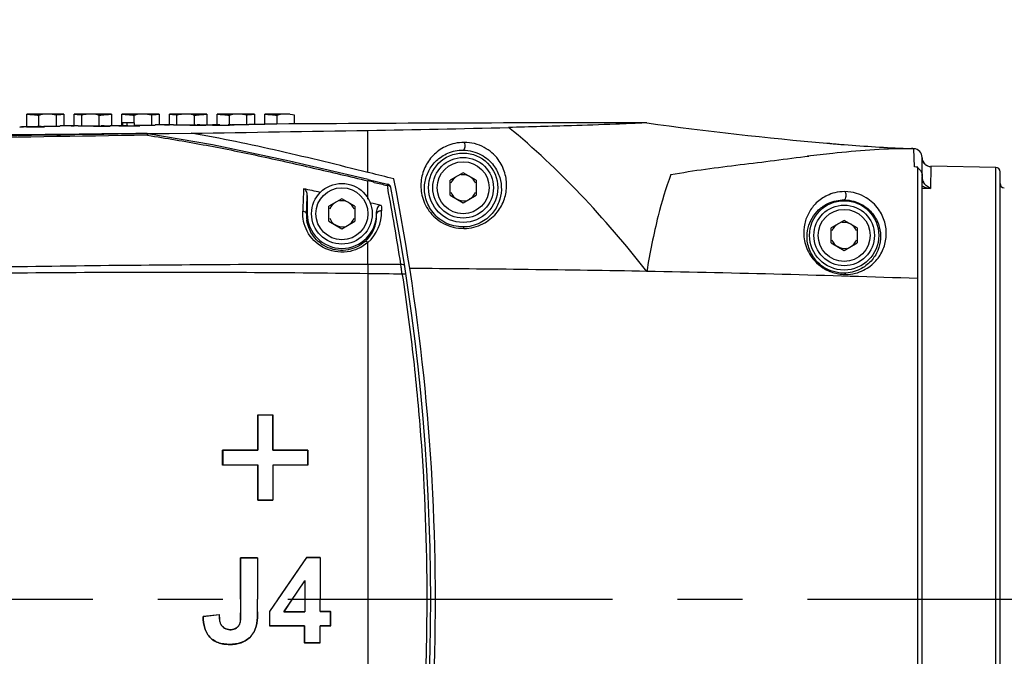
# Model space of a CAD drawing. Header units: millimetres. Extents: x 5828 to 6704, y 123 to 421.
# Tile 136 of 145: x 6567.92 to 6573.6, y 357.44 to 361.11. Entities that reach past the tile are written whole.
import ezdxf

# ---------------------------------------------------------------- set-up
doc = ezdxf.new("R2010")
doc.units = ezdxf.units.MM
doc.linetypes.add('CENTER', pattern=[0.6, 0.375, -0.075, 0.075, -0.075])
for name, color, linetype in [('中心线', 7, 'Continuous'), ('外形图', 7, 'Continuous'), ('尺寸标注', 7, 'Continuous'), ('运动范围', 7, 'Continuous')]:
    doc.layers.add(name, color=color, linetype=linetype)
doc.styles.add('微软雅黑', font='msyh.ttc', dxfattribs={"height": 1.5})
doc.dimstyles.new('尺寸标注_1_20比例', dxfattribs={"dimtxt": 1.5, "dimasz": 1.25, "dimexe": 0.5, "dimexo": 0.4, "dimgap": 0.5, "dimtad": 1, "dimdec": 1, "dimlfac": 20, "dimdsep": 46, "dimtxsty": '微软雅黑', "dimcen": 0.09, "dimadec": 0, "dimazin": 0, "dimtp": 0.01, "dimtm": 0.01, "dimtfac": 1, "dimtdec": 1, "dimtofl": 0, "dimtmove": 0, "dimatfit": 3, "dimfxl": 1, "dimtolj": 1, "dimarcsym": 0})

# ---------------------------------------------------------------- blocks, each defined once
blk = doc.blocks.new('*D1121')
at = {"layer": 'Defpoints', "color": 0}
for p in [(6578.1257, 376.8637), (6520.5215, 313.0187), (6575.7198, 313.0187)]:
    blk.add_point(p, dxfattribs=at)
at = {"layer": '尺寸标注', "color": 0, "lineweight": -2}
for p, q in [((6577.7257, 376.8637), (6520.0215, 376.8637)), ((6520.5215, 375.6137), (6520.5215, 314.2687)), ((6575.3198, 313.0187), (6520.0215, 313.0187))]:
    blk.add_line(p, q, dxfattribs=at)
at = {"layer": '尺寸标注', "color": 0}
for points in [[(6520.7298, 375.6137), (6520.3132, 375.6137), (6520.5215, 376.8637)], [(6520.3132, 314.2687), (6520.7298, 314.2687), (6520.5215, 313.0187)]]:
    blk.add_solid(points, dxfattribs=at)
at = {"layer": '尺寸标注', "color": 0, "insert": (6519.2425, 344.9412), "char_height": 1.5, "attachment_point": 5, "rotation": 90, "style": '微软雅黑'}
blk.add_mtext('\\A1;1276.9', dxfattribs=at)
blk = doc.blocks.new('*D1122')
at = {"layer": 'Defpoints', "color": 0}
for p in [(6578.1257, 376.8637), (6512.573, 295.837), (6562.039, 295.837)]:
    blk.add_point(p, dxfattribs=at)
at = {"layer": '尺寸标注', "color": 0, "lineweight": -2}
for p, q in [((6577.7257, 376.8637), (6512.073, 376.8637)), ((6512.573, 375.6137), (6512.573, 297.087)), ((6561.639, 295.837), (6512.073, 295.837))]:
    blk.add_line(p, q, dxfattribs=at)
at = {"layer": '尺寸标注', "color": 0}
for points in [[(6512.7814, 375.6137), (6512.3647, 375.6137), (6512.573, 376.8637)], [(6512.3647, 297.087), (6512.7814, 297.087), (6512.573, 295.837)]]:
    blk.add_solid(points, dxfattribs=at)
at = {"layer": '尺寸标注', "color": 0, "insert": (6511.2935, 337.1476), "char_height": 1.5, "attachment_point": 5, "rotation": 90, "style": '微软雅黑'}
blk.add_mtext('\\A1;1620.5', dxfattribs=at)

msp = doc.modelspace()

# ---------------------------------------------------------------- linework, layer by layer
at = {"layer": '中心线', "linetype": 'CENTER', "ltscale": 5}
msp.add_line((6551.4631, 357.7687), (6583.6525, 357.7687), dxfattribs=at)
at = {"layer": '外形图', "color": 7, "linetype": 'Continuous'}
for p, q in [((6568.1707, 360.5687), (6567.9557, 360.5687)), ((6567.9557, 360.4967), (6567.9557, 360.5684)), ((6568.0268, 360.4977), (6568.0268, 360.5615)), ((6568.1278, 360.5001), (6568.1278, 360.5615)), ((6568.1707, 360.5684), (6568.1707, 360.5008)), ((6568.4457, 360.5687), (6568.2307, 360.5687)), ((6568.2307, 360.5014), (6568.2307, 360.5684)), ((6568.2736, 360.5012), (6568.2736, 360.5615)), ((6568.3747, 360.5014), (6568.3747, 360.5615)), ((6568.4457, 360.5684), (6568.4457, 360.502)), ((6568.7207, 360.5687), (6568.5057, 360.5687)), ((6568.5057, 360.5012), (6568.5057, 360.5684)), ((6568.5768, 360.5187), (6568.5768, 360.5615)), ((6568.6778, 360.5055), (6568.6778, 360.5615)), ((6568.7207, 360.5684), (6568.7207, 360.5062)), ((6568.9957, 360.5687), (6568.7807, 360.5687)), ((6568.7807, 360.5067), (6568.7807, 360.5684)), ((6568.8236, 360.5065), (6568.8236, 360.5615)), ((6568.9247, 360.5064), (6568.9247, 360.5615)), ((6568.9957, 360.5684), (6568.9957, 360.5068)), ((6569.2707, 360.5687), (6569.0557, 360.5687)), ((6569.0557, 360.5052), (6569.0557, 360.5684)), ((6569.1268, 360.5071), (6569.1268, 360.5615)), ((6569.2278, 360.5099), (6569.2278, 360.5615)), ((6569.2707, 360.5684), (6569.2707, 360.5105)), ((6569.4757, 360.5687), (6569.3307, 360.5687)), ((6569.3307, 360.5109), (6569.3307, 360.5684)), ((6569.4018, 360.5113), (6569.4018, 360.5615)), ((6569.5028, 360.5118), (6569.5028, 360.5615)), ((6567.9154, 360.4939), (6567.9379, 360.4942)), ((6567.9548, 360.495), (6568.0188, 360.4957)), ((6568.0133, 360.4959), (6567.9603, 360.4952)), ((6568.0133, 360.4959), (6568.005, 360.4958)), ((6568.005, 360.4956), (6568.0188, 360.4957)), ((6568.0355, 360.4953), (6568.0589, 360.4956)), ((6568.0551, 360.4981), (6568.0593, 360.4982)), ((6568.2532, 360.5016), (6568.1482, 360.5005)), ((6568.2307, 360.5014), (6568.1787, 360.5008)), ((6568.2125, 360.5012), (6568.2308, 360.5014)), ((6568.2532, 360.5016), (6568.2307, 360.5014)), ((6568.3412, 360.5012), (6568.3444, 360.5012)), ((6568.3416, 360.4986), (6568.4055, 360.4993)), ((6568.3805, 360.4992), (6568.3416, 360.4988)), ((6568.3416, 360.4986), (6568.3735, 360.4991)), ((6568.3416, 360.4988), (6568.3416, 360.4986)), ((6568.3444, 360.5012), (6568.349, 360.5013)), ((6568.3735, 360.4991), (6568.4055, 360.4991)), ((6568.4024, 360.501), (6568.3857, 360.5008)), ((6568.4022, 360.5016), (6568.4065, 360.5016)), ((6568.4375, 360.4998), (6568.4025, 360.4995)), ((6568.4055, 360.4991), (6568.4375, 360.4996)), ((6568.4055, 360.4993), (6568.4375, 360.4996)), ((6568.4371, 360.5019), (6568.4453, 360.502)), ((6568.4375, 360.4996), (6568.4375, 360.4998)), ((6568.4453, 360.502), (6568.4751, 360.5022)), ((6568.4751, 360.5022), (6568.4877, 360.5024)), ((6568.5098, 360.5021), (6568.4876, 360.5018)), ((6568.5098, 360.5021), (6568.4876, 360.5018)), ((6568.4876, 360.5001), (6568.5435, 360.5006)), ((6568.4876, 360.5001), (6568.5098, 360.5003)), ((6568.5098, 360.5187), (6568.5098, 360.5012)), ((6568.5778, 360.5187), (6568.5098, 360.5187)), ((6568.5404, 360.5008), (6568.5098, 360.5005)), ((6568.5359, 360.5015), (6568.5359, 360.5187)), ((6568.5435, 360.5006), (6568.5585, 360.5008)), ((6568.5585, 360.5008), (6568.5712, 360.5009)), ((6568.5778, 360.5016), (6568.5778, 360.5187)), ((6568.5829, 360.5011), (6568.5883, 360.5012)), ((6568.5883, 360.5012), (6568.5921, 360.5012)), ((6568.8036, 360.5069), (6568.6982, 360.506)), ((6568.7506, 360.5064), (6568.7809, 360.5067)), ((6568.8944, 360.5063), (6568.8972, 360.5063)), ((6568.8972, 360.5063), (6568.9042, 360.5063)), ((6568.8975, 360.5038), (6568.9901, 360.5045)), ((6568.935, 360.5043), (6568.8975, 360.504)), ((6568.8975, 360.504), (6568.8975, 360.5038)), ((6568.9283, 360.5042), (6568.9592, 360.5042)), ((6568.9562, 360.5059), (6568.9401, 360.5058)), ((6568.9901, 360.5047), (6568.9562, 360.5045)), ((6568.9896, 360.5068), (6568.9953, 360.5068)), ((6568.9901, 360.5045), (6568.9901, 360.5047)), ((6568.9953, 360.5068), (6569.0251, 360.507)), ((6569.0251, 360.507), (6569.0286, 360.5071)), ((6569.154, 360.506), (6569.1422, 360.5061)), ((6569.1503, 360.5082), (6569.1551, 360.5083)), ((6569.2482, 360.5103), (6569.3306, 360.5109)), ((6569.309, 360.5107), (6569.3309, 360.5109)), ((6568.6513, 360.4541), (6568.9047, 360.4586)), ((6568.6513, 360.4564), (6568.9047, 360.4586)), ((6568.6513, 360.4553), (6568.6513, 360.4553)), ((6568.6538, 360.4464), (6568.6513, 360.4464)), ((6568.6538, 360.4462), (6568.6514, 360.4461)), ((6568.6551, 360.455), (6568.6538, 360.4462)), ((6573.0826, 360.2646), (6573.0778, 360.3687)), ((6573.0785, 360.3514), (6573.0778, 360.3687)), ((6572.4726, 360.3268), (6572.4635, 360.3279)), ((6573.126, 360.2131), (6573.1258, 360.3187)), ((6573.1007, 355.2755), (6573.1007, 360.2619)), ((6573.1759, 360.2659), (6573.1748, 360.1391)), ((6573.5512, 360.2613), (6573.1762, 360.2679)), ((6573.5512, 355.2762), (6573.5512, 360.2613)), ((6569.937, 360.2292), (6569.9257, 360.232)), ((6570.4757, 360.2303), (6570.4007, 360.187)), ((6570.5507, 360.187), (6570.4757, 360.2303)), ((6573.1259, 360.2131), (6573.1257, 360.205)), ((6573.1257, 355.2279), (6573.1257, 360.2093)), ((6573.1257, 360.205), (6573.1264, 360.196)), ((6573.5757, 355.3012), (6573.5757, 360.2363)), ((6569.9276, 360.1913), (6569.9257, 360.1833)), ((6569.9257, 360.0786), (6569.9257, 360.1833)), ((6569.9276, 360.1913), (6570.0392, 360.1648)), ((6569.9629, 360.1746), (6570, 360.1657)), ((6570.0373, 360.157), (6570.0392, 360.1648)), ((6570.0373, 360.157), (6570.0401, 360.1421)), ((6570.4007, 360.1004), (6570.4007, 360.187)), ((6570.5507, 360.187), (6570.5507, 360.1004)), ((6573.1331, 360.1764), (6573.1257, 360.1721)), ((6573.1748, 360.139), (6573.1257, 360.1399)), ((6569.5757, 360.0989), (6569.5757, 359.9937)), ((6570.4007, 360.1004), (6570.4757, 360.0571)), ((6570.4757, 360.0571), (6570.5507, 360.1004)), ((6569.7757, 360.0803), (6569.7007, 360.037)), ((6569.7007, 359.9504), (6569.7007, 360.037)), ((6569.8507, 360.037), (6569.7757, 360.0803)), ((6569.8507, 360.037), (6569.8507, 359.9504)), ((6569.5716, 359.9937), (6569.5757, 359.9937)), ((6569.9757, 360.0045), (6569.9762, 359.9937)), ((6569.9757, 359.9937), (6569.9757, 360.0045)), ((6569.9757, 359.9937), (6569.9762, 359.9937)), ((6569.7007, 359.9504), (6569.7757, 359.9071)), ((6569.7757, 359.9071), (6569.8507, 359.9504)), ((6572.6757, 359.9553), (6572.6007, 359.912)), ((6572.6007, 359.8254), (6572.6007, 359.912)), ((6572.7507, 359.912), (6572.6757, 359.9553)), ((6572.7507, 359.912), (6572.7507, 359.8254)), ((6569.9258, 359.7033), (6569.9258, 359.8278)), ((6572.6007, 359.8254), (6572.6757, 359.7821)), ((6572.6757, 359.7821), (6572.7507, 359.8254)), ((6569.9257, 359.6493), (6569.9257, 355.8882)), ((6570.1234, 359.6471), (6570.1242, 359.6419)), ((6570.1234, 359.6471), (6570.1241, 359.6418)), ((6569.2897, 358.6302), (6569.2897, 358.8326)), ((6569.2902, 358.8322), (6569.2897, 358.8326)), ((6569.2897, 358.8326), (6569.3765, 358.8326)), ((6569.2902, 358.8322), (6569.2902, 358.6297)), ((6569.3761, 358.8322), (6569.2902, 358.8322)), ((6569.3761, 358.8322), (6569.3765, 358.8326)), ((6569.3761, 358.6297), (6569.3761, 358.8322)), ((6569.3765, 358.8326), (6569.3765, 358.6302)), ((6569.0873, 358.5434), (6569.0873, 358.6302)), ((6569.0878, 358.6297), (6569.0873, 358.6302)), ((6569.0873, 358.6302), (6569.2897, 358.6302)), ((6569.0878, 358.6297), (6569.0878, 358.5439)), ((6569.2902, 358.6297), (6569.0878, 358.6297)), ((6569.2902, 358.6297), (6569.2897, 358.6302)), ((6569.3761, 358.6297), (6569.3765, 358.6302)), ((6569.5785, 358.6297), (6569.3761, 358.6297)), ((6569.3765, 358.6302), (6569.5789, 358.6302)), ((6569.5785, 358.6297), (6569.5789, 358.6302)), ((6569.5785, 358.5439), (6569.5785, 358.6297)), ((6569.5789, 358.6302), (6569.5789, 358.5434)), ((6569.0878, 358.5439), (6569.0873, 358.5434)), ((6569.2897, 358.5434), (6569.0873, 358.5434)), ((6569.0878, 358.5439), (6569.2902, 358.5439)), ((6569.2902, 358.5439), (6569.2897, 358.5434)), ((6569.2897, 358.341), (6569.2897, 358.5434)), ((6569.2902, 358.5439), (6569.2902, 358.3414)), ((6569.3765, 358.5434), (6569.3765, 358.341)), ((6569.5789, 358.5434), (6569.3765, 358.5434)), ((6569.2902, 358.3414), (6569.2897, 358.341)), ((6569.3765, 358.341), (6569.2897, 358.341)), ((6569.2902, 358.3414), (6569.3761, 358.3414)), ((6569.1901, 357.7687), (6569.1901, 358.0084)), ((6569.1906, 358.008), (6569.1901, 358.0084)), ((6569.1901, 358.0084), (6569.2891, 358.0084)), ((6569.1906, 358.008), (6569.1906, 357.6909)), ((6569.2886, 358.008), (6569.1906, 358.008)), ((6569.2891, 358.0084), (6569.2891, 357.7687)), ((6569.5708, 358.0105), (6569.3575, 357.6983)), ((6569.571, 358.0101), (6569.4062, 357.7687)), ((6569.571, 358.0101), (6569.5708, 358.0105)), ((6569.5708, 358.0105), (6569.6499, 358.0104)), ((6569.6495, 358.01), (6569.571, 358.0101)), ((6569.6499, 358.0104), (6569.6499, 357.7687)), ((6569.4409, 357.696), (6569.5612, 357.8749)), ((6569.5617, 357.8764), (6569.5617, 357.6956)), ((6569.1906, 357.7687), (6569.1901, 357.7687)), ((6569.1902, 357.7687), (6569.1901, 357.6909)), ((6569.2886, 357.6972), (6569.2886, 357.7687)), ((6569.2886, 357.7687), (6569.2891, 357.7687)), ((6569.2891, 357.6972), (6569.2891, 357.7687)), ((6569.4062, 357.7687), (6569.4056, 357.7687)), ((6569.4893, 357.7687), (6569.4401, 357.6956)), ((6569.5613, 357.7687), (6569.5613, 357.696)), ((6569.6495, 357.6981), (6569.6495, 357.7687)), ((6569.6495, 357.7687), (6569.6499, 357.7687)), ((6569.6499, 357.6986), (6569.6499, 357.7687)), ((6569.2886, 357.6972), (6569.2891, 357.6972)), ((6569.3579, 357.6981), (6569.3579, 357.6161)), ((6569.4401, 357.6956), (6569.4409, 357.696)), ((6569.5617, 357.6956), (6569.4401, 357.6956)), ((6569.4409, 357.696), (6569.5613, 357.696)), ((6569.5617, 357.6956), (6569.5613, 357.696)), ((6569.6495, 357.6981), (6569.6499, 357.6986)), ((6569.7105, 357.6981), (6569.6495, 357.6981)), ((6569.6499, 357.6986), (6569.7109, 357.6986)), ((6569.7105, 357.6981), (6569.7109, 357.6986)), ((6569.7105, 357.6162), (6569.7105, 357.6981)), ((6569.0681, 357.6795), (6568.9745, 357.6687)), ((6568.975, 357.6683), (6568.9745, 357.6687)), ((6569.0677, 357.679), (6568.975, 357.6683)), ((6569.0677, 357.679), (6569.0681, 357.6795)), ((6569.1906, 357.6909), (6569.1901, 357.6909)), ((6569.3579, 357.6161), (6569.3575, 357.6157)), ((6569.5587, 357.6157), (6569.3575, 357.6157)), ((6569.3579, 357.6161), (6569.5591, 357.6162)), ((6569.5591, 357.6162), (6569.5587, 357.6157)), ((6569.5591, 357.6162), (6569.5591, 357.5172)), ((6569.6495, 357.5173), (6569.6495, 357.6162)), ((6569.6495, 357.6162), (6569.6499, 357.6157)), ((6569.6495, 357.6162), (6569.7105, 357.6162)), ((6569.7109, 357.6157), (6569.6499, 357.6157)), ((6569.7105, 357.6162), (6569.7109, 357.6157)), ((6569.5591, 357.5172), (6569.5587, 357.5168)), ((6569.6499, 357.5168), (6569.5587, 357.5168)), ((6569.5591, 357.5172), (6569.6495, 357.5173)), ((6569.6495, 357.5173), (6569.6499, 357.5168))]:
    msp.add_line(p, q, dxfattribs=at)
msp.add_lwpolyline([(6569.9276, 360.1913), (6569.4736, 360.2979), (6569.0281, 360.3919), (6568.6551, 360.455)], dxfattribs=at)
for centre, radius in [((6570.4757, 360.1437), 0.2), ((6570.4757, 360.1437), 0.175), ((6570.4757, 360.1437), 0.15), ((6569.7757, 359.9937), 0.175), ((6569.7757, 359.9937), 0.15), ((6572.6757, 359.8687), 0.2), ((6572.6757, 359.8687), 0.175), ((6572.6757, 359.8687), 0.15)]:
    msp.add_circle(centre, radius, dxfattribs=at)
for centre, radius, start, end in [((6568.0933, 360.3135), 0.2567, 102.838, 105.0138), ((6568.3083, 360.3133), 0.2569, 76.4749, 77.2014), ((6568.3081, 360.3136), 0.2567, 74.9696, 76.419), ((6568.6433, 360.3135), 0.2567, 102.838, 105.0138), ((6568.8583, 360.3133), 0.2569, 76.4749, 77.2014), ((6568.8581, 360.3136), 0.2567, 74.9696, 76.419), ((6569.1933, 360.3135), 0.2567, 102.838, 105.0138), ((6569.4683, 360.3135), 0.2567, 102.838, 105.0138), ((6568.2161, 354.693), 5.8079, 92.57811, 92.74551), ((6568.0243, 360.8967), 0.4005, 268.4309, 269.2178), ((6568.279, 370.2974), 9.7964, 269.95626, 270.36406), ((6568.5186, 364.8076), 4.307, 270.7, 270.8557), ((6568.8491, 370.5167), 10.0105, 269.84185, 270.25916), ((6569.0628, 363.7789), 3.2738, 269.7776, 270.1688), ((6569.059, 366.2594), 5.7542, 270.13383, 270.42991), ((6569.0727, 364.5686), 4.0631, 270.2041, 270.6842), ((6569.1343, 356.8154), 3.6916, 90.0757, 90.2305), ((6569.0876, 363.4044), 2.8988, 270.6646, 271.0802), ((6569.1329, 358.117), 2.39, 89.8711, 90.0835), ((6571.7184, -6.295), 366.8137, 90.028529, 90.372962), ((6568.113, 468.6557), 108.1961, 270.959992, 271.390435), ((6574.061, 378.3114), 17.9711, 261.9223, 265.25907), ((6570.2161, 161.0286), 199.4328, 90.449567, 91.986353), ((6570.961, 104.5811), 255.8857, 90.517193, 90.751681), ((6564.0569, 698.1251), 337.7013, 270.822522, 270.995774), ((6573.5663, 372.0983), 11.7399, 265.64916, 267.42406), ((6573.0757, 360.3187), 0.05, 0.0575, 87.6646), ((6572.7228, 357.6655), 2.6238, 81.7181, 82.1181), ((6573.5507, 360.2363), 0.025, 0, 89), ((6557.9257, 357.7687), 12.39, 348.7079, 11.2921), ((6570.4757, 360.1437), 0.075, 120, 160.0024), ((6570.4757, 360.1437), 0.075, 19.9976, 100.0024), ((6573.1843, 360.2048), 0.0586, 188.6823, 197.1784), ((6567.1791, 348.44), 12.0603, 76.6546, 76.83594), ((6572.8323, 372.1049), 12.2705, 256.65504, 256.83374), ((6570.0334, 360.1404), 0.025, 11.0815, 76.5665), ((6557.1336, 357.6934), 13.1368, 8.80003, 10.7432), ((6557.924, 357.7687), 12.3644, 348.91849, 11.08152), ((6573.1838, 360.2047), 0.0581, 197.2119, 209.19), ((6573.2116, 360.2218), 0.0907, 219.5427, 223.6454), ((6573.6007, 360.1683), 0.025, 180, 269), ((6570.4757, 360.1437), 0.075, 199.9976, 280.0024), ((6570.4757, 360.1437), 0.075, 300, 340.0024), ((6569.7757, 359.9937), 0.075, 120, 160.0024), ((6569.7757, 359.9937), 0.075, 19.9976, 100.0024), ((6569.7745, 359.985), 0.2032, 177.5338, 188.1795), ((6569.7757, 359.9937), 0.2, 180, 0), ((6569.7757, 359.9937), 0.075, 199.9976, 280.0024), ((6569.7757, 359.9937), 0.075, 300, 340.0024), ((6569.7745, 359.9839), 0.2019, 311.1942, 2.0254), ((6569.7758, 360.0006), 0.2288, 310.944, 2.2347), ((6569.7738, 359.9839), 0.2026, 2.0129, 2.7685), ((6572.6757, 359.8687), 0.075, 120, 160.0024), ((6572.6757, 359.8687), 0.075, 19.9976, 100.0024), ((6572.6757, 359.8687), 0.075, 199.9976, 280.0024), ((6572.6757, 359.8687), 0.075, 300, 340.0024), ((6566.4521, 359.1754), 3.7015, 7.9737, 8.1966), ((6565.803, 359.0852), 4.3567, 7.6736, 7.9637), ((6565.1363, 358.9942), 5.0296, 7.4577, 7.6869), ((6569.4779, 248.0303), 111.6496, 88.94389, 89.645985), ((6569.7909, 263.6815), 95.9952, 88.024108, 88.958466)]:
    msp.add_arc(centre, radius, start, end, dxfattribs=at)
for points, knots in [([(6567.9557, 360.5684), (6567.9676, 360.5679), (6567.9913, 360.5655), (6568.015, 360.5631), (6568.0268, 360.5615)], [0, 0, 0, 0, 0.500027, 1, 1, 1, 1]), ([(6568.3747, 360.5615), (6568.3865, 360.5631), (6568.4101, 360.5655), (6568.4338, 360.5679), (6568.4457, 360.5684)], [0, 0, 0, 0, 0.499973, 1, 1, 1, 1]), ([(6568.5057, 360.5684), (6568.5176, 360.5679), (6568.5413, 360.5655), (6568.565, 360.5631), (6568.5768, 360.5615)], [0, 0, 0, 0, 0.500027, 1, 1, 1, 1]), ([(6568.9247, 360.5615), (6568.9365, 360.5631), (6568.9601, 360.5655), (6568.9838, 360.5679), (6568.9957, 360.5684)], [0, 0, 0, 0, 0.499973, 1, 1, 1, 1]), ([(6569.0557, 360.5684), (6569.0676, 360.5679), (6569.0913, 360.5655), (6569.115, 360.5631), (6569.1268, 360.5615)], [0, 0, 0, 0, 0.500027, 1, 1, 1, 1]), ([(6569.3307, 360.5684), (6569.3426, 360.5679), (6569.3663, 360.5655), (6569.39, 360.5631), (6569.4018, 360.5615)], [0, 0, 0, 0, 0.500027, 1, 1, 1, 1]), ([(6568.0589, 360.4956), (6568.0522, 360.4957), (6568.0389, 360.4965), (6568.0255, 360.4961), (6568.0188, 360.4962)], [0, 0, 0, 0, 0.500099, 1, 1, 1, 1]), ([(6568.0593, 360.4982), (6568.0666, 360.4983), (6568.0901, 360.4987), (6568.1136, 360.4991), (6568.1299, 360.4995)], [0, 0, 0, 0, 0.309649, 1, 1, 1, 1]), ([(6568.1299, 360.4995), (6568.1325, 360.4996), (6568.1371, 360.4997), (6568.1424, 360.4998), (6568.1454, 360.4999), (6568.1469, 360.4999), (6568.1476, 360.5001), (6568.1482, 360.5), (6568.1482, 360.5001)], [0, 0, 0, 0, 0.433974, 0.74687, 0.857104, 0.936189, 0.983878, 1, 1, 1, 1]), ([(6568.2532, 360.5012), (6568.2532, 360.5011), (6568.2538, 360.5013), (6568.2545, 360.5011), (6568.256, 360.5011), (6568.259, 360.501), (6568.2643, 360.501), (6568.2688, 360.501), (6568.2715, 360.501)], [0, 0, 0, 0, 0.016069, 0.0637, 0.142735, 0.252938, 0.565875, 1, 1, 1, 1]), ([(6568.6099, 360.5018), (6568.6099, 360.502), (6568.6089, 360.5018), (6568.608, 360.502), (6568.6056, 360.5019), (6568.6009, 360.5021), (6568.593, 360.502), (6568.5863, 360.502), (6568.5825, 360.502)], [0, 0, 0, 0, 0.015549, 0.062573, 0.142771, 0.258179, 0.586867, 1, 1, 1, 1]), ([(6568.5921, 360.5012), (6568.5941, 360.5013), (6568.5998, 360.5014), (6568.6054, 360.5015), (6568.609, 360.5017)], [0, 0, 0, 0, 0.357018, 1, 1, 1, 1]), ([(6568.609, 360.5017), (6568.6092, 360.5017), (6568.6094, 360.5018), (6568.6099, 360.5017), (6568.6099, 360.5018)], [0, 0, 0, 0, 0.744693, 1, 1, 1, 1]), ([(6568.6104, 360.5038), (6568.6175, 360.5039), (6568.6407, 360.5043), (6568.6639, 360.5047), (6568.6799, 360.505)], [0, 0, 0, 0, 0.309361, 1, 1, 1, 1]), ([(6568.6799, 360.505), (6568.6825, 360.505), (6568.6871, 360.5052), (6568.6924, 360.5053), (6568.6954, 360.5054), (6568.6969, 360.5054), (6568.6976, 360.5056), (6568.6982, 360.5054), (6568.6982, 360.5055)], [0, 0, 0, 0, 0.433982, 0.74688, 0.857113, 0.936196, 0.983882, 1, 1, 1, 1]), ([(6568.8032, 360.5065), (6568.8032, 360.5064), (6568.8038, 360.5065), (6568.8045, 360.5063), (6568.806, 360.5064), (6568.809, 360.5063), (6568.8143, 360.5063), (6568.8188, 360.5062), (6568.8215, 360.5062)], [0, 0, 0, 0, 0.016073, 0.063707, 0.142744, 0.252948, 0.565883, 1, 1, 1, 1]), ([(6569.0286, 360.5057), (6569.0283, 360.5055), (6569.0313, 360.5057), (6569.0334, 360.5052), (6569.0414, 360.5053), (6569.0467, 360.5052), (6569.0501, 360.5052)], [0, 0, 0, 0, 0.044047, 0.210445, 0.525469, 1, 1, 1, 1]), ([(6569.0707, 360.5068), (6569.0645, 360.5067), (6569.0537, 360.5066), (6569.0414, 360.5064), (6569.0345, 360.5061), (6569.0314, 360.5061), (6569.0296, 360.5058), (6569.0287, 360.5059), (6569.0286, 360.5057)], [0, 0, 0, 0, 0.447218, 0.763841, 0.87014, 0.942721, 0.984667, 1, 1, 1, 1]), ([(6569.1021, 360.5054), (6569.107, 360.5054), (6569.1243, 360.5056), (6569.1415, 360.5058), (6569.154, 360.506)], [0, 0, 0, 0, 0.28109, 1, 1, 1, 1]), ([(6569.1551, 360.5083), (6569.1629, 360.5084), (6569.1878, 360.5087), (6569.2127, 360.5091), (6569.2299, 360.5094)], [0, 0, 0, 0, 0.31074, 1, 1, 1, 1]), ([(6569.2299, 360.5094), (6569.2325, 360.5094), (6569.2371, 360.5095), (6569.2424, 360.5096), (6569.2454, 360.5098), (6569.2469, 360.5097), (6569.2476, 360.5099), (6569.2482, 360.5098), (6569.2482, 360.5099)], [0, 0, 0, 0, 0.433989, 0.74689, 0.857122, 0.936203, 0.983886, 1, 1, 1, 1]), ([(6571.5358, 360.5186), (6571.5389, 360.5187), (6571.5099, 360.5173), (6571.4783, 360.5154), (6571.3049, 360.5081), (6571.0731, 360.5003), (6570.8594, 360.4944), (6570.7384, 360.4915)], [0, 0, 0, 0, 0.011612, 0.049636, 0.222815, 0.544792, 1, 1, 1, 1]), ([(6571.5358, 359.6608), (6571.4149, 359.8148), (6571.1649, 360.1075), (6570.8845, 360.3722), (6570.7384, 360.4914)], [0, 0, 0, 0, 0.509352, 1, 1, 1, 1]), ([(6568.6513, 360.4553), (6567.7609, 360.4422), (6565.9781, 360.4146), (6564.1957, 360.3649), (6563.3038, 360.3328)], [0, 0, 0, 0, 0.499426, 1, 1, 1, 1]), ([(6568.6513, 360.4464), (6567.8564, 360.4346), (6566.0737, 360.4073), (6564.2914, 360.3591), (6563.3041, 360.3234)], [0, 0, 0, 0, 0.445904, 1, 1, 1, 1]), ([(6568.6522, 360.454), (6568.6521, 360.4543), (6568.6519, 360.4548), (6568.6515, 360.4552), (6568.6513, 360.4553)], [0, 0, 0, 0, 0.617386, 1, 1, 1, 1]), ([(6568.6538, 360.4461), (6568.7608, 360.4295), (6568.9745, 360.394), (6569.2929, 360.3298), (6569.6096, 360.2577), (6569.8205, 360.2087), (6569.9257, 360.1832)], [0, 0, 0, 0, 0.25001, 0.499999, 0.750007, 1, 1, 1, 1]), ([(6569.9257, 360.232), (6569.7564, 360.2737), (6569.418, 360.3577), (6569.0764, 360.4287), (6568.9047, 360.4586)], [0, 0, 0, 0, 0.500013, 1, 1, 1, 1]), ([(6569.9258, 360.232), (6569.9258, 360.253), (6569.9257, 360.3339), (6569.9257, 360.4148), (6569.9257, 360.4748)], [0, 0, 0, 0, 0.259413, 1, 1, 1, 1]), ([(6570.4818, 360.4054), (6570.464, 360.4048), (6570.4299, 360.4021), (6570.3695, 360.3824), (6570.307, 360.3412), (6570.2551, 360.2718), (6570.2288, 360.1887), (6570.2326, 360.0964), (6570.2666, 360.021), (6570.314, 359.9686), (6570.3618, 359.9354), (6570.4183, 359.9137), (6570.4591, 359.909), (6570.4794, 359.909)], [0, 0, 0, 0, 0.068653, 0.130804, 0.243566, 0.350769, 0.45901, 0.573326, 0.699243, 0.768976, 0.843502, 0.921557, 1, 1, 1, 1]), ([(6570.4818, 360.4054), (6570.484, 360.4011), (6570.4857, 360.3916), (6570.4853, 360.3782), (6570.4832, 360.3678), (6570.4786, 360.3608), (6570.4757, 360.3607)], [0, 0, 0, 0, 0.302909, 0.582557, 0.822619, 1, 1, 1, 1]), ([(6570.4794, 359.909), (6570.4991, 359.9084), (6570.5372, 359.9142), (6570.6035, 359.9386), (6570.668, 359.9887), (6570.7141, 360.0659), (6570.731, 360.1483), (6570.7207, 360.2322), (6570.6792, 360.3155), (6570.613, 360.3724), (6570.5422, 360.4008), (6570.5017, 360.4044), (6570.4818, 360.4054)], [0, 0, 0, 0, 0.076343, 0.14732, 0.273056, 0.384689, 0.489568, 0.594208, 0.707217, 0.843375, 0.922647, 1, 1, 1, 1]), ([(6572.4635, 360.3279), (6572.5121, 360.3333), (6572.6323, 360.3465), (6572.8238, 360.365), (6572.9673, 360.3705), (6573.0387, 360.3703)], [0, 0, 0, 0, 0.254068, 0.628687, 1, 1, 1, 1]), ([(6572.5757, 360.4018), (6572.5757, 360.4016), (6572.5768, 360.4019), (6572.5778, 360.4014), (6572.5804, 360.4013), (6572.5836, 360.4009), (6572.5879, 360.4004), (6572.5951, 360.3996), (6572.606, 360.3985), (6572.6209, 360.3969), (6572.6444, 360.3947), (6572.663, 360.3932), (6572.6757, 360.3923)], [0, 0, 0, 0, 0.004889, 0.01941, 0.043367, 0.076562, 0.118736, 0.169387, 0.293885, 0.445336, 0.618095, 1, 1, 1, 1]), ([(6573.0387, 360.3703), (6573.042, 360.3701), (6573.0501, 360.3693), (6573.0631, 360.3699), (6573.0729, 360.3689), (6573.0778, 360.3687)], [0, 0, 0, 0, 0.250075, 0.625019, 1, 1, 1, 1]), ([(6570.4757, 359.9174), (6570.4393, 359.9173), (6570.368, 359.935), (6570.2911, 360.0028), (6570.2534, 360.0863), (6570.2498, 360.1687), (6570.2731, 360.2426), (6570.3195, 360.3042), (6570.3884, 360.3496), (6570.4455, 360.3609), (6570.4757, 360.3607)], [0, 0, 0, 0, 0.157431, 0.302048, 0.428525, 0.542746, 0.650472, 0.757059, 0.869472, 1, 1, 1, 1]), ([(6570.4757, 360.3607), (6570.5118, 360.3604), (6570.5804, 360.3427), (6570.6531, 360.2796), (6570.6906, 360.2056), (6570.7003, 360.1311), (6570.6857, 360.0578), (6570.6449, 359.9889), (6570.5736, 359.9328), (6570.5097, 359.9176), (6570.4757, 359.9174)], [0, 0, 0, 0, 0.157107, 0.293843, 0.406617, 0.510712, 0.614977, 0.726248, 0.852179, 1, 1, 1, 1]), ([(6571.6757, 360.2193), (6571.8079, 360.2443), (6572.0079, 360.2688), (6572.274, 360.3011), (6572.4064, 360.3184), (6572.4726, 360.3268)], [0, 0, 0, 0, 0.501738, 0.751118, 1, 1, 1, 1]), ([(6573.1413, 360.2796), (6573.146, 360.2753), (6573.157, 360.2686), (6573.1695, 360.265), (6573.1758, 360.2649)], [0, 0, 0, 0, 0.500011, 1, 1, 1, 1]), ([(6571.6757, 360.2193), (6571.645, 360.1422), (6571.5915, 359.9569), (6571.5542, 359.7684), (6571.5358, 359.6608)], [0, 0, 0, 0, 0.432177, 1, 1, 1, 1]), ([(6569.5757, 360.0989), (6569.5757, 360.1067), (6569.5737, 360.1219), (6569.5624, 360.1361), (6569.5549, 360.1377)], [0, 0, 0, 0, 0.5072, 1, 1, 1, 1]), ([(6569.6515, 360.117), (6569.6354, 360.1204), (6569.6031, 360.127), (6569.571, 360.1343), (6569.5549, 360.1377)], [0, 0, 0, 0, 0.500001, 1, 1, 1, 1]), ([(6570.0579, 360.1452), (6570.0572, 360.1487), (6570.0507, 360.1557), (6570.0421, 360.157), (6570.0373, 360.157)], [0, 0, 0, 0, 0.427133, 1, 1, 1, 1]), ([(6573.1748, 360.139), (6573.1723, 360.1401), (6573.1617, 360.1451), (6573.1522, 360.1526), (6573.146, 360.1592)], [0, 0, 0, 0, 0.229636, 1, 1, 1, 1]), ([(6569.5549, 360.1375), (6569.5544, 360.1268), (6569.5526, 360.0838), (6569.5508, 360.0408), (6569.5494, 360.0084)], [0, 0, 0, 0, 0.248164, 1, 1, 1, 1]), ([(6572.6798, 360.1213), (6572.6602, 360.1208), (6572.6248, 360.1176), (6572.5676, 360.0969), (6572.5141, 360.0602), (6572.4699, 360.003), (6572.4441, 359.9355), (6572.4392, 359.8553), (6572.4673, 359.7599), (6572.535, 359.6857), (6572.6058, 359.6536), (6572.6514, 359.6445), (6572.6737, 359.6434), (6572.6846, 359.6431)], [0, 0, 0, 0, 0.078593, 0.140574, 0.242141, 0.333582, 0.425774, 0.527156, 0.649989, 0.814638, 0.910539, 0.956439, 1, 1, 1, 1]), ([(6572.6798, 360.1212), (6572.6828, 360.1176), (6572.6852, 360.1077), (6572.6854, 360.0936), (6572.6836, 360.0821), (6572.6789, 360.0736), (6572.6757, 360.0735)], [0, 0, 0, 0, 0.276557, 0.557884, 0.811253, 1, 1, 1, 1]), ([(6572.6846, 359.6431), (6572.7033, 359.6437), (6572.7389, 359.6477), (6572.787, 359.6655), (6572.8268, 359.6903), (6572.8688, 359.7292), (6572.9054, 359.7878), (6572.9229, 359.8667), (6572.9139, 359.9477), (6572.8757, 360.0271), (6572.8147, 360.0835), (6572.7453, 360.1147), (6572.7022, 360.1206), (6572.6798, 360.1213)], [0, 0, 0, 0, 0.075392, 0.143094, 0.205271, 0.263628, 0.372961, 0.478105, 0.583893, 0.696039, 0.826972, 0.909545, 1, 1, 1, 1]), ([(6570.0032, 360.0418), (6569.999, 360.0427), (6569.9895, 360.0406), (6569.9811, 360.03), (6569.9766, 360.0176), (6569.9757, 360.0089), (6569.9757, 360.0045)], [0, 0, 0, 0, 0.248457, 0.498946, 0.749424, 1, 1, 1, 1]), ([(6572.6757, 359.651), (6572.6344, 359.6506), (6572.5542, 359.6738), (6572.4815, 359.756), (6572.4579, 359.8408), (6572.4637, 359.9113), (6572.4877, 359.9703), (6572.5277, 360.0202), (6572.59, 360.062), (6572.6446, 360.0737), (6572.6757, 360.0735)], [0, 0, 0, 0, 0.186581, 0.351996, 0.473893, 0.574502, 0.666255, 0.757584, 0.859371, 1, 1, 1, 1]), ([(6572.6757, 360.0735), (6572.7137, 360.0732), (6572.7815, 360.0539), (6572.8493, 359.99), (6572.8822, 359.9198), (6572.8892, 359.8486), (6572.8729, 359.7792), (6572.8327, 359.716), (6572.7659, 359.6654), (6572.7072, 359.6514), (6572.6757, 359.651)], [0, 0, 0, 0, 0.173379, 0.303845, 0.41515, 0.520345, 0.625356, 0.735074, 0.856051, 1, 1, 1, 1]), ([(6569.9257, 359.8278), (6569.8927, 359.7991), (6569.8046, 359.7588), (6569.6635, 359.7853), (6569.5667, 359.8833), (6569.5478, 359.9689), (6569.5494, 360.0084)], [0, 0, 0, 0, 0.251429, 0.521882, 0.772615, 1, 1, 1, 1]), ([(6569.5494, 360.0084), (6569.5524, 360.0082), (6569.5611, 360.0066), (6569.5711, 359.9999), (6569.5716, 359.9937)], [0, 0, 0, 0, 0.330896, 1, 1, 1, 1]), ([(6570.0044, 360.0095), (6569.9978, 360.0099), (6569.9861, 360.0084), (6569.9765, 359.9986), (6569.9762, 359.9937)], [0, 0, 0, 0, 0.573615, 1, 1, 1, 1]), ([(6569.9075, 359.832), (6569.8809, 359.8087), (6569.8109, 359.7744), (6569.6949, 359.7864), (6569.6055, 359.8562), (6569.5781, 359.9235), (6569.5734, 359.9561)], [0, 0, 0, 0, 0.246478, 0.51553, 0.77038, 1, 1, 1, 1]), ([(6570.4794, 359.909), (6570.4791, 359.911), (6570.4785, 359.9137), (6570.4768, 359.9173), (6570.4757, 359.9174)], [0, 0, 0, 0, 0.65139, 1, 1, 1, 1]), ([(6569.9257, 359.8278), (6569.9242, 359.829), (6569.919, 359.8323), (6569.9112, 359.8345), (6569.9075, 359.832)], [0, 0, 0, 0, 0.300957, 1, 1, 1, 1]), ([(6557.9313, 359.2797), (6558.93, 359.3483), (6560.4289, 359.4389), (6562.1787, 359.5232), (6563.1789, 359.5647), (6564.1791, 359.6034), (6565.1795, 359.6347), (6566.18, 359.6591), (6566.9302, 359.6738), (6567.6801, 359.6864), (6568.4294, 359.6967), (6569.1779, 359.7025), (6569.6766, 359.7032), (6569.9258, 359.7033)], [0, 0, 0, 0, 0.250173, 0.375261, 0.437803, 0.500343, 0.625415, 0.68794, 0.750449, 0.81293, 0.875366, 0.937734, 1, 1, 1, 1]), ([(6569.9258, 359.7033), (6569.9259, 359.6991), (6569.9261, 359.6811), (6569.926, 359.6631), (6569.9257, 359.6493)], [0, 0, 0, 0, 0.230777, 1, 1, 1, 1]), ([(6570.1157, 359.7031), (6570.1208, 359.7033), (6570.1299, 359.7025), (6570.1374, 359.6953), (6570.138, 359.6916)], [0, 0, 0, 0, 0.576944, 1, 1, 1, 1]), ([(6557.9348, 359.2345), (6558.933, 359.3053), (6560.9306, 359.4298), (6563.4298, 359.545), (6565.4299, 359.6094), (6566.68, 359.637), (6567.6798, 359.6512), (6568.6783, 359.6597), (6569.4269, 359.6557), (6569.9257, 359.6493)], [0, 0, 0, 0, 0.250154, 0.500301, 0.625362, 0.750388, 0.812868, 0.87531, 1, 1, 1, 1]), ([(6570.1234, 359.647), (6570.1285, 359.6476), (6570.1354, 359.648), (6570.1425, 359.6471), (6570.1451, 359.6457), (6570.1453, 359.6448)], [0, 0, 0, 0, 0.675187, 0.878972, 1, 1, 1, 1]), ([(6570.1242, 359.6419), (6570.1482, 359.4888), (6570.1883, 359.18), (6570.2485, 358.5561), (6570.2661, 358.0841), (6570.2661, 357.7687)], [0, 0, 0, 0, 0.24722, 0.496808, 1, 1, 1, 1]), ([(6572.6846, 359.6431), (6572.6841, 359.6442), (6572.6822, 359.6477), (6572.6786, 359.6509), (6572.6757, 359.651)], [0, 0, 0, 0, 0.291882, 1, 1, 1, 1]), ([(6570.2661, 357.7687), (6570.265, 357.6108), (6570.2603, 357.2953), (6570.2333, 356.8241), (6570.1886, 356.3574), (6570.1478, 356.0486), (6570.1242, 355.8955)], [0, 0, 0, 0, 0.252048, 0.503249, 0.752808, 1, 1, 1, 1]), ([(6568.9745, 357.6687), (6568.9745, 357.6463), (6568.9786, 357.6123), (6568.996, 357.5706), (6569.0239, 357.535), (6569.066, 357.5141), (6569.1103, 357.5082), (6569.155, 357.5082), (6569.2113, 357.5192), (6569.2647, 357.5648), (6569.2891, 357.6297), (6569.2891, 357.6748), (6569.2891, 357.6972)], [0, 0, 0, 0, 0.125336, 0.188083, 0.250689, 0.37484, 0.437502, 0.50018, 0.625024, 0.749474, 0.874391, 1, 1, 1, 1]), ([(6569.2886, 357.6972), (6569.2886, 357.6749), (6569.2887, 357.63), (6569.2645, 357.5653), (6569.2114, 357.5198), (6569.1553, 357.5086), (6569.1107, 357.5086), (6569.0665, 357.5144), (6569.0245, 357.5352), (6568.9966, 357.5706), (6568.979, 357.6121), (6568.975, 357.646), (6568.975, 357.6683)], [0, 0, 0, 0, 0.125397, 0.250315, 0.374814, 0.499657, 0.562346, 0.62501, 0.749322, 0.812052, 0.874738, 1, 1, 1, 1]), ([(6569.0677, 357.679), (6569.068, 357.6684), (6569.0683, 357.6524), (6569.0729, 357.6316), (6569.083, 357.6128), (6569.1049, 357.5962), (6569.1369, 357.5903), (6569.1631, 357.5989), (6569.179, 357.6132), (6569.1888, 357.6324), (6569.1915, 357.6592), (6569.1906, 357.6803), (6569.1906, 357.6909)], [0, 0, 0, 0, 0.125584, 0.18839, 0.251057, 0.375196, 0.499536, 0.62375, 0.686415, 0.749117, 0.874367, 1, 1, 1, 1]), ([(6569.1901, 357.6909), (6569.1901, 357.6803), (6569.191, 357.6593), (6569.1884, 357.6326), (6569.1786, 357.6135), (6569.1628, 357.5993), (6569.1367, 357.5907), (6569.1048, 357.5968), (6569.0831, 357.6134), (6569.0732, 357.6323), (6569.0687, 357.653), (6569.0685, 357.6689), (6569.0681, 357.6795)], [0, 0, 0, 0, 0.125654, 0.250918, 0.313606, 0.37625, 0.500468, 0.624832, 0.748945, 0.811631, 0.874401, 1, 1, 1, 1])]:
    msp.add_open_spline(points, degree=3, knots=knots, dxfattribs=at)
for points in [[(6568.0773, 360.5687), (6568.0635, 360.5687), (6568.0497, 360.5669), (6568.0362, 360.5638)], [(6568.1278, 360.5615), (6568.1114, 360.5659), (6568.0943, 360.5687), (6568.0773, 360.5687)], [(6568.1241, 360.5644), (6568.132, 360.5653), (6568.1399, 360.5659), (6568.1478, 360.5666)], [(6568.1478, 360.5666), (6568.1554, 360.5673), (6568.1631, 360.5681), (6568.1707, 360.5684)], [(6568.2307, 360.5684), (6568.2384, 360.5681), (6568.246, 360.5673), (6568.2536, 360.5666)], [(6568.2536, 360.5666), (6568.2615, 360.5659), (6568.2694, 360.5653), (6568.2773, 360.5644)], [(6568.2906, 360.5654), (6568.2849, 360.5643), (6568.2792, 360.563), (6568.2736, 360.5615)], [(6568.3242, 360.5687), (6568.3129, 360.5687), (6568.3016, 360.5675), (6568.2906, 360.5654)], [(6568.3652, 360.5638), (6568.3518, 360.5669), (6568.3379, 360.5687), (6568.3242, 360.5687)], [(6568.6273, 360.5687), (6568.6135, 360.5687), (6568.5997, 360.5669), (6568.5862, 360.5638)], [(6568.6778, 360.5615), (6568.6614, 360.5659), (6568.6443, 360.5687), (6568.6273, 360.5687)], [(6568.6741, 360.5644), (6568.682, 360.5653), (6568.6899, 360.5659), (6568.6978, 360.5666)], [(6568.6978, 360.5666), (6568.7054, 360.5673), (6568.7131, 360.5681), (6568.7207, 360.5684)], [(6568.7807, 360.5684), (6568.7884, 360.5681), (6568.796, 360.5673), (6568.8036, 360.5666)], [(6568.8036, 360.5666), (6568.8115, 360.5659), (6568.8194, 360.5653), (6568.8273, 360.5644)], [(6568.8406, 360.5654), (6568.8349, 360.5643), (6568.8292, 360.563), (6568.8236, 360.5615)], [(6568.8742, 360.5687), (6568.8629, 360.5687), (6568.8516, 360.5675), (6568.8406, 360.5654)], [(6568.9152, 360.5638), (6568.9018, 360.5669), (6568.8879, 360.5687), (6568.8742, 360.5687)], [(6569.1773, 360.5687), (6569.1635, 360.5687), (6569.1497, 360.5669), (6569.1362, 360.5638)], [(6569.2278, 360.5615), (6569.2114, 360.5659), (6569.1943, 360.5687), (6569.1773, 360.5687)], [(6569.2241, 360.5644), (6569.232, 360.5653), (6569.2399, 360.5659), (6569.2478, 360.5666)], [(6569.2478, 360.5666), (6569.2554, 360.5673), (6569.2631, 360.5681), (6569.2707, 360.5684)], [(6569.4523, 360.5687), (6569.4385, 360.5687), (6569.4247, 360.5669), (6569.4112, 360.5638)], [(6569.5028, 360.5615), (6569.4864, 360.5659), (6569.4693, 360.5687), (6569.4523, 360.5687)], [(6567.9352, 360.4952), (6567.9286, 360.495), (6567.922, 360.4942), (6567.9154, 360.4939)], [(6567.955, 360.4952), (6567.9484, 360.495), (6567.9418, 360.4954), (6567.9352, 360.4952)], [(6568.0188, 360.4957), (6568.0225, 360.4956), (6568.0262, 360.4956), (6568.03, 360.4955)], [(6568.03, 360.4955), (6568.0318, 360.4955), (6568.0337, 360.4954), (6568.0355, 360.4953)], [(6568.6513, 360.4553), (6568.6526, 360.4553), (6568.6539, 360.4553), (6568.6551, 360.455)], [(6568.6531, 360.4509), (6568.6529, 360.452), (6568.6526, 360.453), (6568.6522, 360.454)], [(6568.6538, 360.4462), (6568.6536, 360.4478), (6568.6534, 360.4493), (6568.6531, 360.4509)], [(6573.0777, 360.3687), (6573.0734, 360.3689), (6573.069, 360.3694), (6573.0647, 360.3695)], [(6573.1295, 360.2968), (6573.1269, 360.3032), (6573.1257, 360.3103), (6573.1257, 360.3173)], [(6573.1257, 360.3159), (6573.1257, 360.3027), (6573.1317, 360.2886), (6573.1413, 360.2796)], [(6573.1007, 360.2582), (6573.107, 360.2545), (6573.1126, 360.2492), (6573.1167, 360.2432)], [(6573.1412, 360.2797), (6573.1373, 360.2834), (6573.1339, 360.2879), (6573.1314, 360.2927)], [(6573.1577, 360.2692), (6573.1517, 360.2718), (6573.146, 360.2752), (6573.1412, 360.2797)], [(6570.0759, 360.1948), (6570.0296, 360.2063), (6569.9833, 360.2178), (6569.937, 360.2292)], [(6573.1167, 360.2432), (6573.1226, 360.2345), (6573.126, 360.2236), (6573.1259, 360.2131)], [(6573.1257, 360.1546), (6573.1306, 360.1521), (6573.1356, 360.1497), (6573.1408, 360.1478)], [(6573.1417, 360.164), (6573.1385, 360.1679), (6573.1356, 360.172), (6573.1331, 360.1764)], [(6573.1408, 360.1478), (6573.1517, 360.1436), (6573.1632, 360.1407), (6573.1748, 360.139)], [(6569.5716, 359.9937), (6569.5729, 360.0288), (6569.5743, 360.0638), (6569.5757, 360.0989)], [(6570.0032, 360.0418), (6569.9819, 360.0463), (6569.9607, 360.0509), (6569.9395, 360.0554)], [(6570.0032, 360.0418), (6570.0037, 360.0311), (6570.0039, 360.0203), (6570.0044, 360.0095)], [(6569.9258, 359.7036), (6569.9891, 359.7034), (6570.0524, 359.7031), (6570.1158, 359.7028)], [(6569.9257, 359.6493), (6569.9916, 359.6485), (6570.0575, 359.6478), (6570.1234, 359.6471)], [(6569.5612, 357.8749), (6569.5612, 357.8395), (6569.5613, 357.8041), (6569.5613, 357.7687)], [(6569.3575, 357.6983), (6569.3575, 357.6708), (6569.3574, 357.6432), (6569.3574, 357.6157)], [(6569.7109, 357.6157), (6569.7109, 357.6433), (6569.711, 357.671), (6569.711, 357.6986)], [(6569.5588, 357.6157), (6569.5588, 357.5827), (6569.5586, 357.5498), (6569.5586, 357.5168)], [(6569.6498, 357.5168), (6569.6498, 357.5498), (6569.65, 357.5828), (6569.65, 357.6157)]]:
    msp.add_open_spline(points, degree=3, dxfattribs=at)
at = {"layer": '运动范围', "color": 7, "linetype": 'Continuous'}
msp.add_arc((6578.1257, 333.0187), 43.845, 350, 224.94335, dxfattribs=at)

# ---------------------------------------------------------------- dimensions: what is measured, and where the dimension line sits
at = {"layer": '尺寸标注'}
dim = msp.add_linear_dim(base=(6512.573, 295.837), p1=(6578.1257, 376.8637), p2=(6562.039, 295.837), angle=90, dimstyle='尺寸标注_1_20比例', dxfattribs=at)
dim.commit()
dim.dimension.update_dxf_attribs({"geometry": '*D1122', "text_midpoint": (6512.573, 337.1476), "dimtype": 160})
dim = msp.add_linear_dim(base=(6520.5215, 313.0187), p1=(6578.1257, 376.8637), p2=(6575.7198, 313.0187), angle=90, dimstyle='尺寸标注_1_20比例', dxfattribs=at)
dim.commit()
dim.dimension.update_dxf_attribs({"geometry": '*D1121', "text_midpoint": (6519.2425, 344.9412)})

doc.saveas('drawing.dxf')
